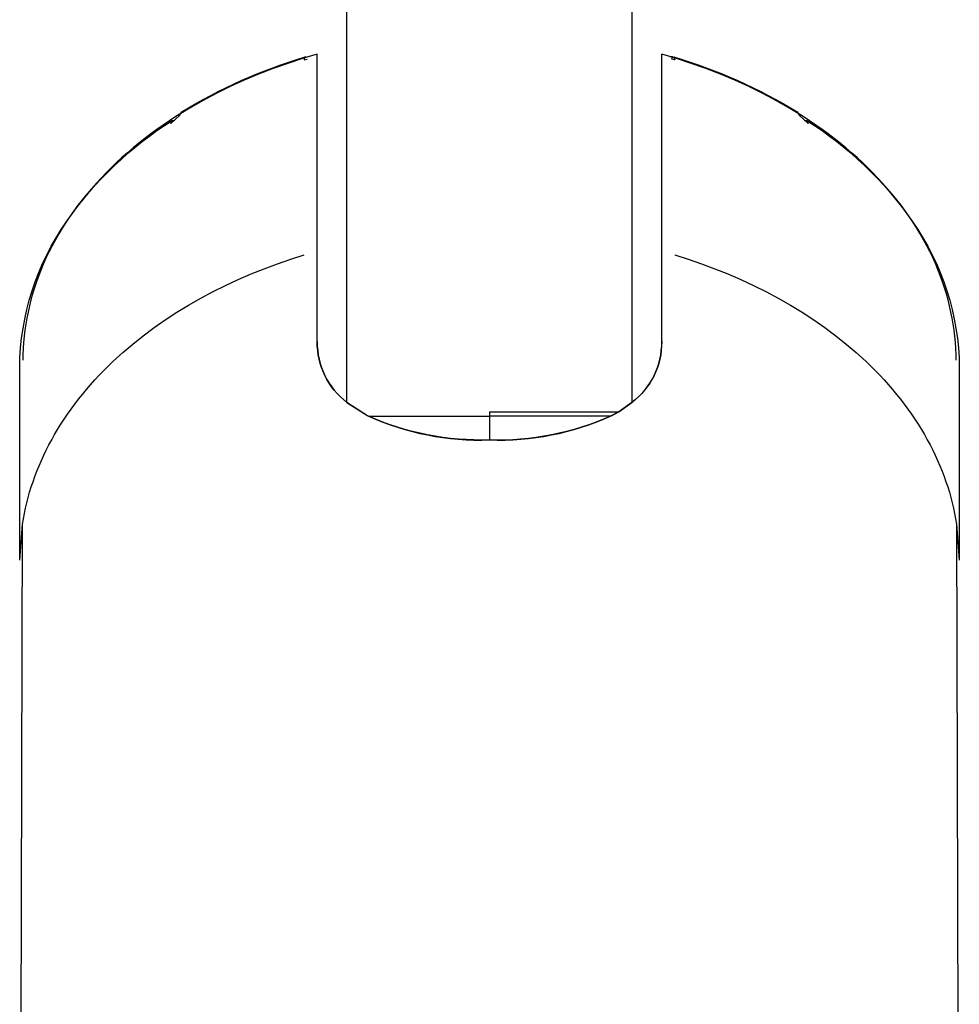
# Model space of a CAD drawing. Extents: x 0 to 239, y 0 to 181.
# Tile 4 of 6: x 209 to 239, y 31 to 63. Entities that reach past the tile are written whole.
import ezdxf

# ---------------------------------------------------------------- set-up
doc = ezdxf.new("R2010")
doc.units = 0
doc.header["$MEASUREMENT"] = 0
doc.layers.add('MAKE2D$VISIBILE$CURVE', color=7, linetype='CONTINUOUS')

msp = doc.modelspace()

# ---------------------------------------------------------------- linework, layer by layer
at = {"layer": 'MAKE2D$VISIBILE$CURVE', "color": 7}
for p, q in [((219.086, 50.647), (219.086, 76.268)), ((228.186, 76.268), (228.186, 50.647)), ((217.666, 61.624), (217.196, 61.472)), ((218.136, 61.763), (217.666, 61.624)), ((217.724, 61.642), (217.718, 61.585)), ((217.749, 61.677), (217.724, 61.642)), ((217.726, 61.647), (217.785, 61.666)), ((217.785, 61.666), (217.749, 61.677)), ((218.136, 52.587), (218.136, 61.763)), ((229.607, 61.624), (229.136, 61.763)), ((229.136, 52.587), (229.136, 61.763)), ((229.397, 61.687), (229.436, 61.69)), ((229.436, 61.69), (229.484, 61.686)), ((229.457, 61.602), (229.474, 61.664)), ((229.474, 61.664), (229.475, 61.667)), ((229.475, 61.667), (229.484, 61.686)), ((229.488, 61.666), (229.475, 61.667)), ((229.484, 61.686), (229.488, 61.666)), ((229.488, 61.666), (229.524, 61.677)), ((229.488, 61.666), (229.547, 61.647)), ((229.524, 61.677), (229.555, 61.585)), ((230.077, 61.472), (229.607, 61.624)), ((216.73, 61.306), (216.266, 61.127)), ((217.196, 61.472), (216.73, 61.306)), ((217.718, 61.585), (217.816, 61.602)), ((229.555, 61.585), (229.457, 61.602)), ((230.543, 61.306), (230.077, 61.472)), ((231.007, 61.127), (230.543, 61.306)), ((216.266, 61.127), (215.808, 60.935)), ((231.465, 60.935), (231.007, 61.127)), ((215.355, 60.729), (214.91, 60.51)), ((215.808, 60.935), (215.355, 60.729)), ((231.918, 60.729), (231.465, 60.935)), ((232.363, 60.51), (231.918, 60.729)), ((214.91, 60.51), (214.472, 60.278)), ((232.801, 60.278), (232.363, 60.51)), ((214.472, 60.278), (214.044, 60.032)), ((233.229, 60.032), (232.801, 60.278)), ((213.625, 59.774), (213.219, 59.503)), ((213.749, 59.815), (213.464, 59.555)), ((214.044, 60.032), (213.625, 59.774)), ((213.749, 59.815), (213.789, 59.91)), ((213.789, 59.91), (213.854, 59.918)), ((233.648, 59.774), (233.229, 60.032)), ((233.484, 59.91), (233.419, 59.918)), ((233.524, 59.815), (233.484, 59.91)), ((233.809, 59.555), (233.524, 59.815)), ((234.054, 59.503), (233.648, 59.774)), ((213.219, 59.503), (213.02, 59.363)), ((213.464, 59.555), (213.503, 59.65)), ((213.503, 59.65), (213.593, 59.653)), ((233.68, 59.653), (233.77, 59.65)), ((233.77, 59.65), (233.809, 59.555)), ((234.253, 59.363), (234.054, 59.503)), ((212.824, 59.22), (212.632, 59.074)), ((213.02, 59.363), (212.824, 59.22)), ((234.449, 59.22), (234.253, 59.363)), ((234.641, 59.074), (234.449, 59.22)), ((212.444, 58.925), (212.259, 58.773)), ((212.632, 59.074), (212.444, 58.925)), ((234.829, 58.925), (234.641, 59.074)), ((235.014, 58.773), (234.829, 58.925)), ((212.078, 58.618), (211.9, 58.461)), ((212.259, 58.773), (212.078, 58.618)), ((235.195, 58.618), (235.014, 58.773)), ((235.373, 58.461), (235.195, 58.618)), ((211.727, 58.301), (211.558, 58.139)), ((211.9, 58.461), (211.727, 58.301)), ((235.546, 58.301), (235.373, 58.461)), ((235.715, 58.139), (235.546, 58.301)), ((211.393, 57.974), (211.233, 57.807)), ((211.558, 58.139), (211.393, 57.974)), ((235.88, 57.974), (235.715, 58.139)), ((236.04, 57.807), (235.88, 57.974)), ((211.076, 57.638), (210.925, 57.466)), ((211.233, 57.807), (211.076, 57.638)), ((236.197, 57.638), (236.04, 57.807)), ((236.348, 57.466), (236.197, 57.638)), ((210.778, 57.292), (210.636, 57.116)), ((210.925, 57.466), (210.778, 57.292)), ((236.495, 57.292), (236.348, 57.466)), ((236.637, 57.116), (236.495, 57.292)), ((210.498, 56.939), (210.366, 56.759)), ((210.636, 57.116), (210.498, 56.939)), ((236.775, 56.939), (236.637, 57.116)), ((236.907, 56.759), (236.775, 56.939)), ((210.366, 56.759), (210.238, 56.578)), ((237.035, 56.578), (236.907, 56.759)), ((210.115, 56.395), (209.998, 56.211)), ((210.238, 56.578), (210.115, 56.395)), ((237.158, 56.395), (237.035, 56.578)), ((237.275, 56.211), (237.158, 56.395)), ((209.885, 56.025), (209.778, 55.838)), ((209.998, 56.211), (209.885, 56.025)), ((237.388, 56.025), (237.275, 56.211)), ((237.495, 55.838), (237.388, 56.025)), ((209.676, 55.65), (209.579, 55.461)), ((209.778, 55.838), (209.676, 55.65)), ((237.597, 55.65), (237.495, 55.838)), ((237.694, 55.461), (237.597, 55.65)), ((209.579, 55.461), (209.487, 55.27)), ((217.291, 55.219), (217.718, 55.354)), ((229.555, 55.354), (229.982, 55.219)), ((237.786, 55.27), (237.694, 55.461)), ((209.401, 55.079), (209.32, 54.887)), ((209.487, 55.27), (209.401, 55.079)), ((216.446, 54.917), (216.867, 55.073)), ((216.867, 55.073), (217.291, 55.219)), ((229.982, 55.219), (230.406, 55.073)), ((230.406, 55.073), (230.827, 54.917)), ((237.872, 55.079), (237.786, 55.27)), ((237.953, 54.887), (237.872, 55.079)), ((209.245, 54.695), (209.174, 54.502)), ((209.32, 54.887), (209.245, 54.695)), ((215.617, 54.572), (216.029, 54.75)), ((216.029, 54.75), (216.446, 54.917)), ((230.827, 54.917), (231.244, 54.75)), ((231.244, 54.75), (231.656, 54.572)), ((238.028, 54.695), (237.953, 54.887)), ((238.099, 54.502), (238.028, 54.695)), ((209.174, 54.502), (209.109, 54.308)), ((214.809, 54.184), (215.21, 54.383)), ((215.21, 54.383), (215.617, 54.572)), ((231.656, 54.572), (232.063, 54.383)), ((232.063, 54.383), (232.464, 54.184)), ((238.164, 54.308), (238.099, 54.502)), ((209.05, 54.114), (208.995, 53.92)), ((209.109, 54.308), (209.05, 54.114)), ((214.416, 53.975), (214.809, 54.184)), ((232.464, 54.184), (232.857, 53.975)), ((238.223, 54.114), (238.164, 54.308)), ((238.278, 53.92), (238.223, 54.114)), ((208.995, 53.92), (208.946, 53.726)), ((213.654, 53.525), (214.031, 53.755)), ((214.031, 53.755), (214.416, 53.975)), ((232.857, 53.975), (233.242, 53.755)), ((233.242, 53.755), (233.619, 53.525)), ((238.327, 53.726), (238.278, 53.92)), ((208.903, 53.532), (208.864, 53.338)), ((208.946, 53.726), (208.903, 53.532)), ((213.286, 53.285), (213.654, 53.525)), ((233.619, 53.525), (233.987, 53.285)), ((238.37, 53.532), (238.327, 53.726)), ((238.409, 53.338), (238.37, 53.532)), ((208.831, 53.144), (208.803, 52.95)), ((208.864, 53.338), (208.831, 53.144)), ((212.929, 53.036), (213.286, 53.285)), ((233.987, 53.285), (234.344, 53.036)), ((238.442, 53.144), (238.409, 53.338)), ((238.47, 52.95), (238.442, 53.144)), ((208.803, 52.95), (208.78, 52.757)), ((212.583, 52.778), (212.929, 53.036)), ((234.344, 53.036), (234.69, 52.778)), ((238.493, 52.757), (238.47, 52.95)), ((208.762, 52.565), (208.749, 52.373)), ((208.78, 52.757), (208.762, 52.565)), ((211.925, 52.236), (212.248, 52.511)), ((212.248, 52.511), (212.583, 52.778)), ((234.69, 52.778), (235.025, 52.511)), ((235.025, 52.511), (235.348, 52.236)), ((238.511, 52.565), (238.493, 52.757)), ((238.524, 52.373), (238.511, 52.565)), ((208.742, 52.181), (208.739, 51.991)), ((208.749, 52.373), (208.742, 52.181)), ((211.615, 51.952), (211.925, 52.236)), ((235.348, 52.236), (235.658, 51.952)), ((238.531, 52.181), (238.524, 52.373)), ((238.534, 51.991), (238.531, 52.181)), ((211.466, 51.808), (211.615, 51.952)), ((235.658, 51.952), (235.807, 51.808)), ((208.636, 45.608), (208.636, 51.76)), ((211.176, 51.513), (211.319, 51.662)), ((211.319, 51.662), (211.466, 51.808)), ((235.807, 51.808), (235.954, 51.662)), ((235.954, 51.662), (236.097, 51.513)), ((238.636, 51.76), (238.636, 45.608)), ((210.901, 51.212), (211.037, 51.364)), ((211.037, 51.364), (211.176, 51.513)), ((236.097, 51.513), (236.236, 51.364)), ((236.236, 51.364), (236.372, 51.212)), ((210.64, 50.905), (210.769, 51.059)), ((210.769, 51.059), (210.901, 51.212)), ((236.372, 51.212), (236.504, 51.059)), ((236.504, 51.059), (236.633, 50.905)), ((210.395, 50.591), (210.516, 50.749)), ((210.516, 50.749), (210.64, 50.905)), ((219.086, 50.648), (219.747, 50.221)), ((219.742, 50.224), (219.086, 50.647)), ((227.761, 50.351), (228.186, 50.648)), ((228.186, 50.647), (227.761, 50.351)), ((236.633, 50.905), (236.757, 50.749)), ((236.757, 50.749), (236.878, 50.591)), ((210.165, 50.273), (210.278, 50.433)), ((210.278, 50.433), (210.395, 50.591)), ((223.636, 50.351), (227.761, 50.351)), ((223.636, 50.351), (223.636, 50.21)), ((227.761, 50.351), (227.504, 50.21)), ((227.531, 50.224), (227.761, 50.351)), ((227.761, 50.351), (227.761, 50.351)), ((236.878, 50.591), (236.995, 50.433)), ((236.995, 50.433), (237.108, 50.273)), ((209.951, 49.95), (210.056, 50.112)), ((210.056, 50.112), (210.165, 50.273)), ((219.769, 50.21), (219.747, 50.221)), ((219.769, 50.21), (223.636, 50.21)), ((227.504, 50.21), (223.636, 50.21)), ((223.636, 50.21), (223.636, 49.448)), ((227.504, 50.21), (227.504, 50.21)), ((237.108, 50.273), (237.217, 50.112)), ((237.217, 50.112), (237.322, 49.95)), ((209.752, 49.623), (209.849, 49.787)), ((209.849, 49.787), (209.951, 49.95)), ((237.322, 49.95), (237.424, 49.787)), ((237.424, 49.787), (237.521, 49.623)), ((209.57, 49.292), (209.659, 49.458)), ((209.659, 49.458), (209.752, 49.623)), ((237.521, 49.623), (237.614, 49.458)), ((237.614, 49.458), (237.703, 49.292)), ((209.405, 48.959), (209.485, 49.126)), ((209.485, 49.126), (209.57, 49.292)), ((237.703, 49.292), (237.788, 49.126)), ((237.788, 49.126), (237.868, 48.959)), ((209.255, 48.623), (209.328, 48.791)), ((209.328, 48.791), (209.405, 48.959)), ((237.868, 48.959), (237.945, 48.791)), ((237.945, 48.791), (238.018, 48.623)), ((209.122, 48.286), (209.187, 48.455)), ((209.187, 48.455), (209.255, 48.623)), ((238.018, 48.623), (238.086, 48.455)), ((238.086, 48.455), (238.151, 48.286)), ((209.006, 47.948), (209.062, 48.117)), ((209.062, 48.117), (209.122, 48.286)), ((238.151, 48.286), (238.211, 48.117)), ((238.211, 48.117), (238.267, 47.948)), ((208.906, 47.609), (208.954, 47.778)), ((208.954, 47.778), (209.006, 47.948)), ((238.267, 47.948), (238.319, 47.778)), ((238.319, 47.778), (238.367, 47.609)), ((208.862, 47.44), (208.906, 47.609)), ((238.367, 47.609), (238.411, 47.44)), ((208.786, 47.101), (208.822, 47.27)), ((208.822, 47.27), (208.862, 47.44)), ((238.411, 47.44), (238.451, 47.27)), ((238.451, 47.27), (238.487, 47.101)), ((208.726, 46.764), (208.754, 46.932)), ((208.754, 46.932), (208.786, 47.101)), ((238.487, 47.101), (238.519, 46.932)), ((238.519, 46.932), (238.547, 46.764)), ((208.636, 45.608), (208.726, 46.764)), ((208.637, 10.625), (208.726, 46.764)), ((238.547, 46.764), (238.636, 45.608)), ((238.547, 46.764), (238.636, 10.625))]:
    msp.add_line(p, q, dxfattribs=at)
at = {"layer": 'MAKE2D$VISIBILE$CURVE', "color": 7, "extrusion": (0, 0, -1)}
for centre, radius, start, end in [((-222.545, 45.603), 16.774, 58.533, 73.3882), ((-224.728, 45.603), 16.774, 106.6118, 121.467), ((-219.867, 49.632), 11.869, 34.9451, 57.5758), ((-227.406, 49.632), 11.869, 122.4242, 145.0549), ((-216.912, 51.675), 8.276, 0.5873, 35.0654), ((-230.361, 51.675), 8.276, 144.9346, 179.4128), ((-220.558, 52.57), 2.422, 307.4253, 0.4043), ((-226.713, 52.571), 2.423, 179.6092, 232.5611), ((-223.379, 58.341), 8.896, 268.3402, 293.9414), ((-223.895, 58.338), 8.894, 246.0553, 271.6632)]:
    msp.add_arc(centre, radius, start, end, dxfattribs=at)
at = {"layer": 'MAKE2D$VISIBILE$CURVE', "color": 7}
for centre, radius, start, end in [((220.557, 52.571), 2.421, 179.6007, 232.5881), ((226.716, 52.571), 2.421, 307.412, 0.3993), ((223.354, 58.216), 8.773, 245.8754, 271.8431), ((223.919, 58.216), 8.773, 268.1568, 294.1247)]:
    msp.add_arc(centre, radius, start, end, dxfattribs=at)

doc.saveas('drawing.dxf')
